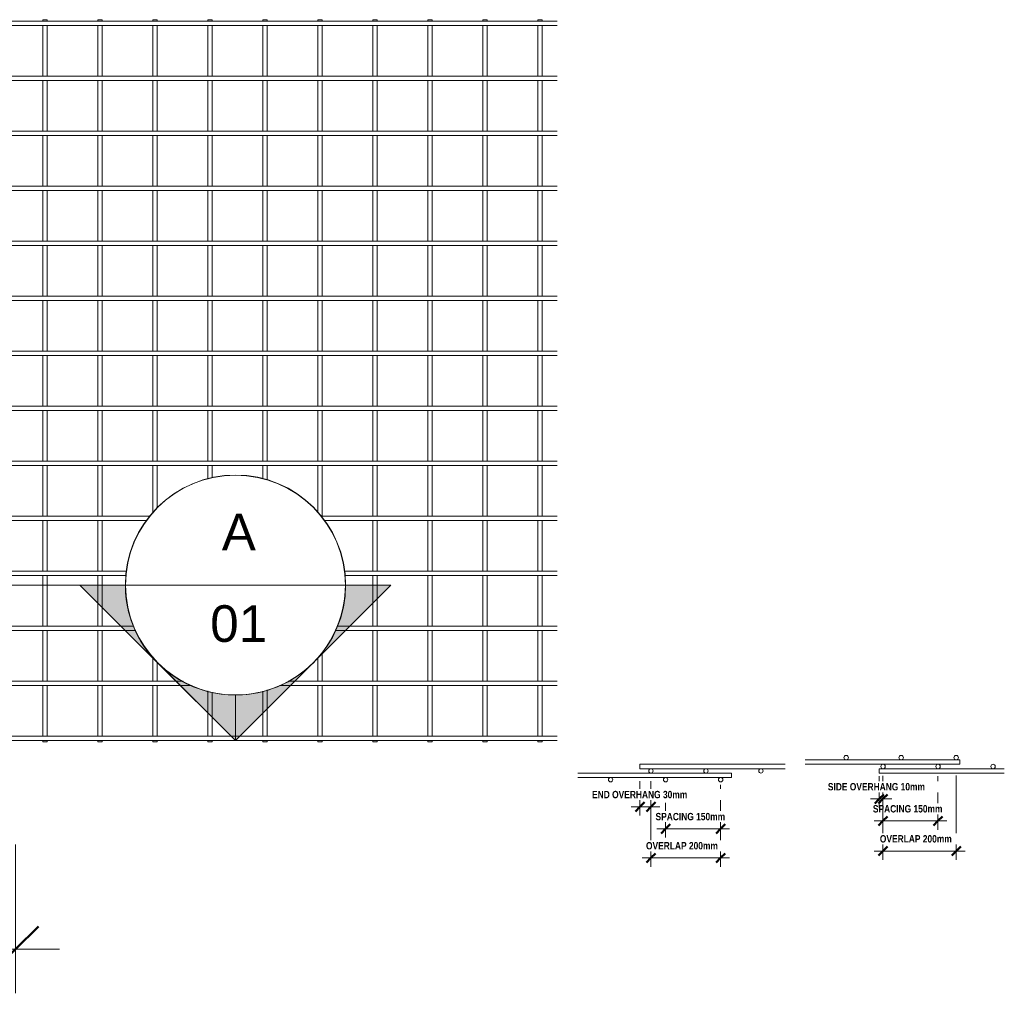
# Model space of a CAD drawing. Header units: millimetres. Extents: x 211 to 8233, y -514 to 3349.
# Tile 5 of 5: x 5547 to 8233, y -514 to 2143. Entities that reach past the tile are written whole.
import ezdxf

# ---------------------------------------------------------------- set-up
doc = ezdxf.new("R2010")
doc.units = ezdxf.units.MM
for name, color, linetype, lineweight in [('A-ANNO-DIMS', 211, 'Continuous', 9), ('A-ANNO-DIMS-10', 211, 'Continuous', 9), ('A-ANNO-DIMS-50', 211, 'Continuous', 9), ('A-DETL-THIN', 151, 'Continuous', 18), ('A-GENM', 13, 'Continuous', 18), ('G-ANNO-SYMB', 111, 'Continuous', 9)]:
    doc.layers.add(name, color=color, linetype=linetype, lineweight=lineweight)
doc.styles.add('Arial', font='arial.ttf', dxfattribs={"height": 100})
doc.styles.add('TechnicBold', font='techb___.ttf', dxfattribs={"height": 100})
doc.styles.add('TechnicBold_1', font='techb___.ttf', dxfattribs={"height": 20})
doc.dimstyles.new('Technic_-_DiagonalSlash', dxfattribs={"dimscale": 304.8, "dimtxt": 134.269535, "dimasz": 0.410105, "dimexe": 0.393701, "dimexo": 0.82021, "dimgap": 0.287073, "dimtad": 1, "dimdec": 0, "dimzin": 0, "dimdsep": 46, "dimtxsty": 'TechnicBold', "dimblk1": 'OBLIQUE', "dimblk2": 'OBLIQUE', "dimsah": 1, "dimcen": 0.09, "dimdle": 0.393701, "dimazin": 0, "dimtfac": 1, "dimtdec": 4, "dimtix": 1, "dimtmove": 0, "dimatfit": 3, "dimfxl": 1, "dimtvp": 1, "dimtfill": 1, "dimtolj": 1, "dimtzin": 0, "dimarcsym": 2})
doc.dimstyles.new('Technic_-_DiagonalSlash_1', dxfattribs={"dimscale": 304.8, "dimtxt": 26.853907, "dimasz": 0.082021, "dimexe": 0.07874, "dimexo": 0.164042, "dimgap": 0.057415, "dimtad": 1, "dimdec": 0, "dimzin": 0, "dimdsep": 46, "dimtxsty": 'TechnicBold_1', "dimblk1": 'OBLIQUE', "dimblk2": 'OBLIQUE', "dimsah": 1, "dimcen": 0.09, "dimdle": 0.07874, "dimazin": 0, "dimtfac": 1, "dimtdec": 4, "dimtix": 1, "dimtmove": 0, "dimatfit": 3, "dimfxl": 1, "dimtvp": 1, "dimtfill": 1, "dimtolj": 1, "dimtzin": 0, "dimarcsym": 2})

# ---------------------------------------------------------------- blocks, each defined once
blk = doc.blocks.new('United Steel 664 Standard Mesh - United Steel 664 Standard Mesh-V2-Level 1')
at = {"layer": 'A-GENM'}
for p, q in [((-4524, 0), (-4533.8, 0)), ((-4524, -4.3), (-4524, 0)), ((-4374, 0), (-4383.8, 0)), ((-4374, -4.3), (-4374, 0)), ((-4236, 0), (-4236, -4.3)), ((-4224, 0), (-4236, 0)), ((-4224, -4.3), (-4224, 0)), ((-4086, 0), (-4086, -4.3)), ((-4074, 0), (-4086, 0)), ((-4074, -4.3), (-4074, 0)), ((-3936, 0), (-3936, -4.3)), ((-3924, 0), (-3936, 0)), ((-3924, -4.3), (-3924, 0)), ((-3786, 0), (-3786, -4.3)), ((-3774, 0), (-3786, 0)), ((-3774, -4.3), (-3774, 0)), ((-3636, 0), (-3636, -4.3)), ((-3624, 0), (-3636, 0)), ((-3624, -4.3), (-3624, 0)), ((-3486, 0), (-3486, -4.3)), ((-3474, 0), (-3486, 0)), ((-3474, -4.3), (-3474, 0)), ((-3336, 0), (-3336, -4.3)), ((-3324, 0), (-3336, 0)), ((-3324, -4.3), (-3324, 0)), ((-3186, 0), (-3186, -4.3)), ((-3174, 0), (-3186, 0)), ((-3174, -4.3), (-3174, 0)), ((-3036, 0), (-3036, -4.3)), ((-3024, 0), (-3036, 0)), ((-3024, -4.3), (-3024, 0)), ((-2886, 0), (-2886, -4.3)), ((-2874, 0), (-2886, 0)), ((-2874, -4.3), (-2874, 0)), ((-4545.8, -4.3), (-4560, -4.3)), ((-4560, -4.3), (-4560, -16.3)), ((-4560, -16.3), (-4545.8, -16.3)), ((-4495.8, -4.3), (-4533.8, -4.3)), ((-4533.8, -16.3), (-4495.8, -16.3)), ((-4524, -24.9), (-4524, -16.6)), ((-4395.8, -4.3), (-4483.8, -4.3)), ((-4483.8, -16.3), (-4395.8, -16.3)), ((-4345.7, -4.3), (-4383.8, -4.3)), ((-4383.8, -16.3), (-4345.7, -16.3)), ((-4374, -24.9), (-4374, -16.6)), ((-2833.3, -4.3), (-4333.8, -4.3)), ((-4333.8, -16.3), (-2833.3, -16.3)), ((-4236, -16.2), (-4236, -154.3)), ((-4224, -154.3), (-4224, -16.2)), ((-4086, -16.2), (-4086, -154.3)), ((-4074, -154.3), (-4074, -16.2)), ((-3936, -16.2), (-3936, -154.3)), ((-3924, -154.3), (-3924, -16.2)), ((-3786, -16.2), (-3786, -154.3)), ((-3774, -154.3), (-3774, -16.2)), ((-3636, -16.2), (-3636, -154.3)), ((-3624, -154.3), (-3624, -16.2)), ((-3486, -16.2), (-3486, -154.3)), ((-3474, -154.3), (-3474, -16.2)), ((-3336, -16.2), (-3336, -154.3)), ((-3324, -154.3), (-3324, -16.2)), ((-3186, -16.2), (-3186, -154.3)), ((-3174, -154.3), (-3174, -16.2)), ((-3036, -16.2), (-3036, -154.3)), ((-3024, -154.3), (-3024, -16.2)), ((-2886, -16.2), (-2886, -154.3)), ((-2874, -154.3), (-2874, -16.2)), ((-4524, -125.5), (-4524, -36.9)), ((-4374, -125.5), (-4374, -36.9)), ((-4545.8, -154.3), (-4560, -154.3)), ((-4560, -154.3), (-4560, -166.3)), ((-4495.7, -154.3), (-4533.8, -154.3)), ((-4524, -154.3), (-4524, -137.5)), ((-4395.8, -154.3), (-4483.8, -154.3)), ((-4345.7, -154.3), (-4383.8, -154.3)), ((-4374, -154.3), (-4374, -137.5)), ((-2833.3, -154.3), (-4333.8, -154.3)), ((-4560, -166.3), (-4545.8, -166.3)), ((-4533.8, -166.3), (-4495.7, -166.3)), ((-4524, -174.9), (-4524, -166.3)), ((-4524, -275.5), (-4524, -186.9)), ((-4483.8, -166.3), (-4395.8, -166.3)), ((-4383.8, -166.3), (-4345.7, -166.3)), ((-4374, -174.9), (-4374, -166.3)), ((-4374, -275.5), (-4374, -186.9)), ((-4333.8, -166.3), (-2833.3, -166.3)), ((-4236, -166.2), (-4236, -304.3)), ((-4224, -304.3), (-4224, -166.2)), ((-4086, -166.2), (-4086, -304.3)), ((-4074, -304.3), (-4074, -166.2)), ((-3936, -166.2), (-3936, -304.3)), ((-3924, -304.3), (-3924, -166.2)), ((-3786, -166.2), (-3786, -304.3)), ((-3774, -304.3), (-3774, -166.2)), ((-3636, -166.2), (-3636, -304.3)), ((-3624, -304.3), (-3624, -166.2)), ((-3486, -166.2), (-3486, -304.3)), ((-3474, -304.3), (-3474, -166.2)), ((-3336, -166.2), (-3336, -304.3)), ((-3324, -304.3), (-3324, -166.2)), ((-3186, -166.2), (-3186, -304.3)), ((-3174, -304.3), (-3174, -166.2)), ((-3036, -166.2), (-3036, -304.3)), ((-3024, -304.3), (-3024, -166.2)), ((-2886, -166.2), (-2886, -304.3)), ((-2874, -304.3), (-2874, -166.2)), ((-4536, -190.6), (-4536, -275.5)), ((-4386, -190.6), (-4386, -275.5)), ((-4536, -287.5), (-4536, -304.3)), ((-4524, -304.3), (-4524, -287.5)), ((-4386, -287.5), (-4386, -304.3)), ((-4374, -304.3), (-4374, -287.5)), ((-4495.7, -304.3), (-4560, -304.3)), ((-4560, -304.3), (-4560, -316.3)), ((-4560, -316.3), (-4495.7, -316.3)), ((-4536, -316.3), (-4536, -425.5)), ((-4524, -425.5), (-4524, -316.3)), ((-4345.7, -304.3), (-4483.8, -304.3)), ((-4483.8, -316.3), (-4345.7, -316.3)), ((-4386, -316.3), (-4386, -425.5)), ((-4374, -425.5), (-4374, -316.3)), ((-2833.3, -304.3), (-4333.8, -304.3)), ((-4333.8, -316.3), (-2833.3, -316.3)), ((-4236, -316.2), (-4236, -454.3)), ((-4224, -454.3), (-4224, -316.2)), ((-4086, -316.2), (-4086, -454.3)), ((-4074, -454.3), (-4074, -316.2)), ((-3936, -316.2), (-3936, -454.3)), ((-3924, -454.3), (-3924, -316.2)), ((-3786, -316.2), (-3786, -454.3)), ((-3774, -454.3), (-3774, -316.2)), ((-3636, -316.2), (-3636, -454.3)), ((-3624, -454.3), (-3624, -316.2)), ((-3486, -316.2), (-3486, -454.3)), ((-3474, -454.3), (-3474, -316.2)), ((-3336, -316.2), (-3336, -454.3)), ((-3324, -454.3), (-3324, -316.2)), ((-3186, -316.2), (-3186, -454.3)), ((-3174, -454.3), (-3174, -316.2)), ((-3036, -316.2), (-3036, -454.3)), ((-3024, -454.3), (-3024, -316.2)), ((-2886, -316.2), (-2886, -454.3)), ((-2874, -454.3), (-2874, -316.2)), ((-4495.7, -454.3), (-4560, -454.3)), ((-4560, -454.3), (-4560, -466.3)), ((-4536, -437.5), (-4536, -454.3)), ((-4524, -454.3), (-4524, -437.5)), ((-4345.7, -454.3), (-4483.8, -454.3)), ((-4386, -437.5), (-4386, -454.3)), ((-4374, -454.3), (-4374, -437.5)), ((-2833.3, -454.3), (-4333.8, -454.3)), ((-4560, -466.3), (-4495.7, -466.3)), ((-4536, -466.3), (-4536, -575.5)), ((-4524, -575.5), (-4524, -466.3)), ((-4483.8, -466.3), (-4345.7, -466.3)), ((-4386, -466.3), (-4386, -575.5)), ((-4374, -575.5), (-4374, -466.3)), ((-4333.8, -466.3), (-2833.3, -466.3)), ((-4236, -466.3), (-4236, -604.3)), ((-4224, -604.3), (-4224, -466.3)), ((-4086, -466.2), (-4086, -604.3)), ((-4074, -604.3), (-4074, -466.2)), ((-3936, -466.2), (-3936, -604.3)), ((-3924, -604.3), (-3924, -466.2)), ((-3786, -466.2), (-3786, -604.3)), ((-3774, -604.3), (-3774, -466.2)), ((-3636, -466.2), (-3636, -604.3)), ((-3624, -604.3), (-3624, -466.2)), ((-3486, -466.2), (-3486, -604.3)), ((-3474, -604.3), (-3474, -466.2)), ((-3336, -466.2), (-3336, -604.3)), ((-3324, -604.3), (-3324, -466.2)), ((-3186, -466.2), (-3186, -604.3)), ((-3174, -604.3), (-3174, -466.2)), ((-3036, -466.2), (-3036, -604.3)), ((-3024, -604.3), (-3024, -466.2)), ((-2886, -466.2), (-2886, -604.3)), ((-2874, -604.3), (-2874, -466.2)), ((-4536, -587.5), (-4536, -604.3)), ((-4524, -604.3), (-4524, -587.5)), ((-4386, -587.5), (-4386, -604.3)), ((-4374, -604.3), (-4374, -587.5)), ((-4495.7, -604.3), (-4560, -604.3)), ((-4560, -604.3), (-4560, -616.3)), ((-4560, -616.3), (-4495.7, -616.3)), ((-4536, -616.3), (-4536, -725.5)), ((-4524, -725.5), (-4524, -616.3)), ((-4345.7, -604.3), (-4483.8, -604.3)), ((-4483.8, -616.3), (-4345.7, -616.3)), ((-4386, -616.3), (-4386, -725.5)), ((-4374, -725.5), (-4374, -616.3)), ((-2833.3, -604.3), (-4333.8, -604.3)), ((-4333.8, -616.3), (-2833.3, -616.3)), ((-4236, -616.3), (-4236, -754.3)), ((-4224, -754.3), (-4224, -616.3)), ((-4086, -616.3), (-4086, -754.3)), ((-4074, -754.3), (-4074, -616.3)), ((-3936, -616.2), (-3936, -754.3)), ((-3924, -754.3), (-3924, -616.2)), ((-3786, -616.2), (-3786, -754.3)), ((-3774, -754.3), (-3774, -616.2)), ((-3636, -616.2), (-3636, -754.3)), ((-3624, -754.3), (-3624, -616.2)), ((-3486, -616.2), (-3486, -754.3)), ((-3474, -754.3), (-3474, -616.2)), ((-3336, -616.2), (-3336, -754.3)), ((-3324, -754.3), (-3324, -616.2)), ((-3186, -616.2), (-3186, -754.3)), ((-3174, -754.3), (-3174, -616.2)), ((-3036, -616.2), (-3036, -754.3)), ((-3024, -754.3), (-3024, -616.2)), ((-2886, -616.2), (-2886, -754.4)), ((-2874, -754.4), (-2874, -616.2)), ((-4536, -737.5), (-4536, -754.3)), ((-4524, -754.3), (-4524, -737.5)), ((-4386, -737.5), (-4386, -754.3)), ((-4374, -754.3), (-4374, -737.5)), ((-4495.7, -754.3), (-4560, -754.3)), ((-4560, -754.3), (-4560, -766.3)), ((-4560, -766.3), (-4495.7, -766.3)), ((-4536, -766.3), (-4536, -875.5)), ((-4524, -875.5), (-4524, -766.3)), ((-4345.7, -754.3), (-4483.8, -754.3)), ((-4483.8, -766.3), (-4345.7, -766.3)), ((-4386, -766.3), (-4386, -875.5)), ((-4374, -875.5), (-4374, -766.3)), ((-2833.3, -754.3), (-4333.8, -754.3)), ((-4333.8, -766.3), (-2833.3, -766.3)), ((-4236, -766.3), (-4236, -904.3)), ((-4224, -904.3), (-4224, -766.3)), ((-4086, -766.3), (-4086, -904.3)), ((-4074, -904.3), (-4074, -766.3)), ((-3936, -766.2), (-3936, -904.3)), ((-3924, -904.3), (-3924, -766.2)), ((-3786, -766.2), (-3786, -904.3)), ((-3774, -904.3), (-3774, -766.2)), ((-3636, -766.2), (-3636, -904.3)), ((-3624, -904.3), (-3624, -766.2)), ((-3486, -766.2), (-3486, -904.3)), ((-3474, -904.3), (-3474, -766.2)), ((-3336, -766.2), (-3336, -904.3)), ((-3324, -904.3), (-3324, -766.2)), ((-3186, -766.2), (-3186, -904.3)), ((-3174, -904.3), (-3174, -766.2)), ((-3036, -766.2), (-3036, -904.3)), ((-3024, -904.3), (-3024, -766.2)), ((-2886, -766.2), (-2886, -904.4)), ((-2874, -904.4), (-2874, -766.2)), ((-4495.6, -904.3), (-4560, -904.3)), ((-4560, -904.3), (-4560, -916.3)), ((-4536, -887.5), (-4536, -904.3)), ((-4524, -904.3), (-4524, -887.5)), ((-4345.5, -904.3), (-4484, -904.3)), ((-4386, -887.5), (-4386, -904.3)), ((-4374, -904.3), (-4374, -887.5)), ((-2833.3, -904.3), (-4334, -904.3)), ((-4560, -916.3), (-4495.6, -916.3)), ((-4536, -916.3), (-4536, -1025.5)), ((-4524, -1025.5), (-4524, -916.3)), ((-4484, -916.3), (-4345.5, -916.3)), ((-4386, -916.3), (-4386, -1025.5)), ((-4374, -1025.5), (-4374, -916.3)), ((-4334, -916.3), (-2833.3, -916.3)), ((-4236, -916.3), (-4236, -1054.3)), ((-4224, -1054.3), (-4224, -916.3)), ((-4086, -916.3), (-4086, -1054.3)), ((-4074, -1054.3), (-4074, -916.3)), ((-3936, -916.3), (-3936, -1054.3)), ((-3924, -1054.3), (-3924, -916.3)), ((-3786, -916.2), (-3786, -1054.3)), ((-3774, -1054.3), (-3774, -916.2)), ((-3636, -916.2), (-3636, -1054.3)), ((-3624, -1054.3), (-3624, -916.2)), ((-3486, -916.2), (-3486, -1054.3)), ((-3474, -1054.3), (-3474, -916.2)), ((-3336, -916.2), (-3336, -1054.3)), ((-3324, -1054.3), (-3324, -916.2)), ((-3186, -916.2), (-3186, -1054.3)), ((-3174, -1054.3), (-3174, -916.2)), ((-3036, -916.2), (-3036, -1054.4)), ((-3024, -1054.4), (-3024, -916.2)), ((-2886, -916.2), (-2886, -1054.4)), ((-2874, -1054.4), (-2874, -916.2)), ((-4536, -1037.5), (-4536, -1054.3)), ((-4524, -1054.3), (-4524, -1037.5)), ((-4386, -1037.5), (-4386, -1054.3)), ((-4374, -1054.3), (-4374, -1037.5)), ((-4495.6, -1054.3), (-4560, -1054.3)), ((-4560, -1054.3), (-4560, -1066.3)), ((-4560, -1066.3), (-4495.6, -1066.3)), ((-4536, -1066.3), (-4536, -1175.5)), ((-4524, -1175.5), (-4524, -1066.3)), ((-4345.5, -1054.3), (-4484, -1054.3)), ((-4484, -1066.3), (-4345.5, -1066.3)), ((-4386, -1066.3), (-4386, -1175.5)), ((-4374, -1175.5), (-4374, -1066.3)), ((-2833.3, -1054.3), (-4334, -1054.3)), ((-4334, -1066.3), (-2833.3, -1066.3)), ((-4236, -1066.3), (-4236, -1204.3)), ((-4224, -1204.3), (-4224, -1066.3)), ((-4086, -1066.3), (-4086, -1204.3)), ((-4074, -1204.3), (-4074, -1066.3)), ((-3936, -1066.3), (-3936, -1204.3)), ((-3924, -1204.3), (-3924, -1066.3)), ((-3786, -1066.3), (-3786, -1204.3)), ((-3774, -1204.3), (-3774, -1066.3)), ((-3636, -1066.2), (-3636, -1204.3)), ((-3624, -1204.3), (-3624, -1066.2)), ((-3486, -1066.2), (-3486, -1204.3)), ((-3474, -1204.3), (-3474, -1066.2)), ((-3336, -1066.2), (-3336, -1204.3)), ((-3324, -1204.3), (-3324, -1066.2)), ((-3186, -1066.2), (-3186, -1204.4)), ((-3174, -1204.4), (-3174, -1066.2)), ((-3036, -1066.2), (-3036, -1204.4)), ((-3024, -1204.4), (-3024, -1066.2)), ((-2886, -1066.2), (-2886, -1204.4)), ((-2874, -1204.4), (-2874, -1066.2)), ((-4495.8, -1204.3), (-4560, -1204.3)), ((-4560, -1204.3), (-4560, -1216.3)), ((-4536, -1187.5), (-4536, -1204.3)), ((-4524, -1204.3), (-4524, -1187.5)), ((-4345.8, -1204.3), (-4483.8, -1204.3)), ((-4386, -1187.5), (-4386, -1204.3)), ((-4374, -1204.3), (-4374, -1187.5)), ((-2833.3, -1204.3), (-4333.8, -1204.3)), ((-4560, -1216.3), (-4495.8, -1216.3)), ((-4536, -1216.3), (-4536, -1325.6)), ((-4524, -1325.6), (-4524, -1216.3)), ((-4483.8, -1216.3), (-4345.8, -1216.3)), ((-4386, -1216.3), (-4386, -1325.6)), ((-4374, -1325.6), (-4374, -1216.3)), ((-4333.8, -1216.3), (-2833.3, -1216.3)), ((-4236, -1216.3), (-4236, -1354.3)), ((-4224, -1354.3), (-4224, -1216.3)), ((-4086, -1216.3), (-4086, -1354.3)), ((-4074, -1354.3), (-4074, -1216.3)), ((-3936, -1216.3), (-3936, -1347.2)), ((-3924, -1332.5), (-3924, -1216.3)), ((-3786, -1216.3), (-3786, -1253.4)), ((-3774, -1249.7), (-3774, -1216.3)), ((-3636, -1216.2), (-3636, -1252.7)), ((-3624, -1256.4), (-3624, -1216.2)), ((-3486, -1216.2), (-3486, -1344.5)), ((-3474, -1354.3), (-3474, -1216.2)), ((-3336, -1216.2), (-3336, -1354.3)), ((-3324, -1354.3), (-3324, -1216.2)), ((-3186, -1216.2), (-3186, -1354.4)), ((-3174, -1354.4), (-3174, -1216.2)), ((-3036, -1216.2), (-3036, -1354.4)), ((-3024, -1354.4), (-3024, -1216.2)), ((-2886, -1216.2), (-2886, -1354.4)), ((-2874, -1354.4), (-2874, -1216.2)), ((-4536, -1337.6), (-4536, -1354.3)), ((-4524, -1354.3), (-4524, -1337.6)), ((-4386, -1337.6), (-4386, -1354.3)), ((-4374, -1354.3), (-4374, -1337.6)), ((-4495.8, -1354.3), (-4560, -1354.3)), ((-4560, -1354.3), (-4560, -1366.3)), ((-4560, -1366.3), (-4495.8, -1366.3)), ((-4536, -1366.3), (-4536, -1475.6)), ((-4524, -1475.6), (-4524, -1366.3)), ((-4345.8, -1354.3), (-4483.8, -1354.3)), ((-4483.8, -1366.3), (-4345.8, -1366.3)), ((-4386, -1366.3), (-4386, -1475.6)), ((-4374, -1475.6), (-4374, -1366.3)), ((-3941.9, -1354.3), (-4333.8, -1354.3)), ((-4333.8, -1366.3), (-3951.7, -1366.3)), ((-4236, -1366.3), (-4236, -1504.3)), ((-4224, -1504.3), (-4224, -1366.3)), ((-4086, -1366.3), (-4086, -1504.3)), ((-4074, -1504.3), (-4074, -1366.3)), ((-2833.3, -1354.3), (-3478, -1354.3)), ((-3468.1, -1366.3), (-2833.3, -1366.3)), ((-3336, -1366.2), (-3336, -1504.4)), ((-3324, -1504.4), (-3324, -1366.2)), ((-3186, -1366.2), (-3186, -1504.4)), ((-3174, -1504.4), (-3174, -1366.2)), ((-3036, -1366.2), (-3036, -1504.4)), ((-3024, -1504.4), (-3024, -1366.2)), ((-2886, -1366.2), (-2886, -1504.4)), ((-2874, -1504.4), (-2874, -1366.2)), ((-4536, -1487.6), (-4536, -1504.3)), ((-4524, -1504.3), (-4524, -1487.6)), ((-4386, -1487.6), (-4386, -1504.3)), ((-4374, -1504.3), (-4374, -1487.6)), ((-4495.8, -1504.3), (-4560, -1504.3)), ((-4560, -1504.3), (-4560, -1516.3)), ((-4560, -1516.3), (-4495.8, -1516.3)), ((-4536, -1516.3), (-4536, -1625.6)), ((-4524, -1625.6), (-4524, -1516.3)), ((-4345.8, -1504.3), (-4483.8, -1504.3)), ((-4483.8, -1516.3), (-4345.8, -1516.3)), ((-4386, -1516.3), (-4386, -1625.6)), ((-4374, -1625.6), (-4374, -1516.3)), ((-4006.2, -1504.3), (-4333.8, -1504.3)), ((-4333.8, -1516.3), (-4007.4, -1516.3)), ((-4236, -1516.3), (-4236, -1654.3)), ((-4224, -1654.3), (-4224, -1516.3)), ((-4086, -1516.3), (-4086, -1654.3)), ((-4074, -1654.3), (-4074, -1516.3)), ((-2833.3, -1504.3), (-3413.7, -1504.3)), ((-3412.5, -1516.3), (-2833.3, -1516.3)), ((-3336, -1516.2), (-3336, -1654.4)), ((-3324, -1654.4), (-3324, -1516.2)), ((-3186, -1516.2), (-3186, -1654.4)), ((-3174, -1654.4), (-3174, -1516.2)), ((-3036, -1516.2), (-3036, -1654.4)), ((-3024, -1654.4), (-3024, -1516.2)), ((-2886, -1516.2), (-2886, -1654.4)), ((-2874, -1654.4), (-2874, -1516.2)), ((-4536, -1637.6), (-4536, -1654.3)), ((-4524, -1654.3), (-4524, -1637.6)), ((-4386, -1637.6), (-4386, -1654.3)), ((-4374, -1654.3), (-4374, -1637.6)), ((-4495.8, -1654.3), (-4560, -1654.3)), ((-4560, -1654.3), (-4560, -1666.3)), ((-4345.8, -1654.3), (-4483.8, -1654.3)), ((-3987.9, -1654.3), (-4333.8, -1654.3)), ((-2833.3, -1654.3), (-3431.9, -1654.3)), ((-4560, -1666.3), (-4495.8, -1666.3)), ((-4536, -1666.3), (-4536, -1775.6)), ((-4524, -1775.6), (-4524, -1666.3)), ((-4483.8, -1666.3), (-4345.8, -1666.3)), ((-4386, -1666.3), (-4386, -1775.6)), ((-4374, -1775.6), (-4374, -1666.3)), ((-4333.8, -1666.3), (-3982.2, -1666.3)), ((-4236, -1666.3), (-4236, -1804.3)), ((-4224, -1804.3), (-4224, -1666.3)), ((-4086, -1666.3), (-4086, -1804.3)), ((-4074, -1804.3), (-4074, -1666.3)), ((-3437.7, -1666.3), (-2833.3, -1666.3)), ((-3336, -1666.2), (-3336, -1804.4)), ((-3324, -1804.4), (-3324, -1666.2)), ((-3186, -1666.2), (-3186, -1804.4)), ((-3174, -1804.4), (-3174, -1666.2)), ((-3036, -1666.2), (-3036, -1804.4)), ((-3024, -1804.4), (-3024, -1666.2)), ((-2886, -1666.2), (-2886, -1804.4)), ((-2874, -1804.4), (-2874, -1666.2)), ((-3936, -1737.4), (-3936, -1804.3)), ((-3486, -1740), (-3486, -1804.4)), ((-3474, -1804.4), (-3474, -1725.4)), ((-3924, -1804.3), (-3924, -1752)), ((-4536, -1787.6), (-4536, -1804.3)), ((-4524, -1804.3), (-4524, -1787.6)), ((-4386, -1787.6), (-4386, -1804.3)), ((-4374, -1804.3), (-4374, -1787.6)), ((-4495.8, -1804.3), (-4560, -1804.3)), ((-4560, -1804.3), (-4560, -1816.3)), ((-4560, -1816.3), (-4495.8, -1816.3)), ((-4536, -1816.3), (-4536, -1925.6)), ((-4524, -1925.6), (-4524, -1816.3)), ((-4345.8, -1804.3), (-4483.8, -1804.3)), ((-4483.8, -1816.3), (-4345.8, -1816.3)), ((-4386, -1816.3), (-4386, -1925.6)), ((-4374, -1925.6), (-4374, -1816.3)), ((-3853.1, -1804.3), (-4333.8, -1804.3)), ((-4333.8, -1816.3), (-3830.6, -1816.3)), ((-4236, -1816.3), (-4236, -1954.3)), ((-4224, -1954.3), (-4224, -1816.3)), ((-4086, -1816.3), (-4086, -1954.3)), ((-4074, -1954.3), (-4074, -1816.3)), ((-3936, -1816.3), (-3936, -1954.3)), ((-3924, -1954.3), (-3924, -1816.3)), ((-3589.2, -1816.3), (-2833.3, -1816.3)), ((-2833.3, -1804.3), (-3566.8, -1804.3)), ((-3486, -1816.3), (-3486, -1954.4)), ((-3474, -1954.4), (-3474, -1816.3)), ((-3336, -1816.3), (-3336, -1954.4)), ((-3324, -1954.4), (-3324, -1816.3)), ((-3186, -1816.2), (-3186, -1954.4)), ((-3174, -1954.4), (-3174, -1816.2)), ((-3036, -1816.2), (-3036, -1954.4)), ((-3024, -1954.4), (-3024, -1816.2)), ((-2886, -1816.2), (-2886, -1954.4)), ((-2874, -1954.4), (-2874, -1816.2)), ((-3786, -1831.2), (-3786, -1954.3)), ((-3774, -1954.3), (-3774, -1834.8)), ((-3636, -1831.9), (-3636, -1954.4)), ((-3624, -1954.4), (-3624, -1828.2)), ((-2833.3, -1954.3), (-4560, -1954.3)), ((-4560, -1954.3), (-4560, -1966.3)), ((-4536, -1937.6), (-4536, -1954.3)), ((-4524, -1954.3), (-4524, -1937.6)), ((-4386, -1937.6), (-4386, -1954.3)), ((-4374, -1954.3), (-4374, -1937.6)), ((-4560, -1966.3), (-2833.3, -1966.3)), ((-4536, -1966.3), (-4536, -1970)), ((-4536, -1970), (-4524, -1970)), ((-4524, -1970), (-4524, -1966.3)), ((-4386, -1966.3), (-4386, -1970)), ((-4386, -1970), (-4374, -1970)), ((-4374, -1970), (-4374, -1966.3)), ((-4236, -1966.3), (-4236, -1970)), ((-4236, -1970), (-4224, -1970)), ((-4224, -1970), (-4224, -1966.3)), ((-4086, -1966.3), (-4086, -1970)), ((-4086, -1970), (-4074, -1970)), ((-4074, -1970), (-4074, -1966.3)), ((-3936, -1966.3), (-3936, -1970)), ((-3936, -1970), (-3924, -1970)), ((-3924, -1970), (-3924, -1966.3)), ((-3786, -1966.3), (-3786, -1970)), ((-3786, -1970), (-3774, -1970)), ((-3774, -1970), (-3774, -1966.3)), ((-3636, -1966.3), (-3636, -1970)), ((-3636, -1970), (-3624, -1970)), ((-3624, -1970), (-3624, -1966.3)), ((-3486, -1966.3), (-3486, -1970)), ((-3486, -1970), (-3474, -1970)), ((-3474, -1970), (-3474, -1966.3)), ((-3336, -1966.3), (-3336, -1970)), ((-3336, -1970), (-3324, -1970)), ((-3324, -1970), (-3324, -1966.3)), ((-3186, -1966.2), (-3186, -1970)), ((-3186, -1970), (-3174, -1970)), ((-3174, -1970), (-3174, -1966.2)), ((-3036, -1966.2), (-3036, -1970)), ((-3036, -1970), (-3024, -1970)), ((-3024, -1970), (-3024, -1966.2)), ((-2886, -1966.2), (-2886, -1970)), ((-2886, -1970), (-2874, -1970)), ((-2874, -1970), (-2874, -1966.2))]:
    blk.add_line(p, q, dxfattribs=at)
blk = doc.blocks.new('United Steel 664 Standard Mesh - United Steel 664 Standard Mesh-271233-Section A')
at = {"layer": 'A-GENM'}
for p, q in [((-5139.8, 111.2), (-5536.3, 111.2)), ((-5536.3, 111.2), (-5536.3, 105.2)), ((-5536.3, 105.2), (-5536.3, 99.2)), ((-5536.3, 99.2), (-5139.8, 99.2))]:
    blk.add_line(p, q, dxfattribs=at)
for centre, start, end in [((-5506.4, 93.2), 0, 180), ((-5506.4, 93.2), 180, 360), ((-5356.4, 93.2), 360, 180), ((-5356.4, 93.2), 180, 360), ((-5206.4, 93.2), 360, 180), ((-5206.4, 93.2), 180, 360)]:
    blk.add_arc(centre, 6, start, end, dxfattribs=at)
blk = doc.blocks.new('United Steel 664 Standard Mesh - United Steel 664 Standard Mesh-V3-Section A')
at = {"layer": 'A-GENM'}
for p, q in [((-5286.2, 87.2), (-5705.8, 87.2)), ((-5286.2, 81.2), (-5286.2, 87.2)), ((-5286.2, 75.2), (-5286.2, 81.2)), ((-5705.8, 75.2), (-5286.2, 75.2))]:
    blk.add_line(p, q, dxfattribs=at)
for centre, start, end in [((-5616.2, 69.2), 360, 180), ((-5616.2, 69.2), 180, 360), ((-5466.2, 69.2), 360, 180), ((-5466.2, 69.2), 180, 360), ((-5316.2, 69.2), 360, 180), ((-5316.2, 69.2), 180, 360)]:
    blk.add_arc(centre, 6, start, end, dxfattribs=at)
blk = doc.blocks.new('United Steel 664 Standard Mesh - United Steel 664 Standard Mesh-271233-Section B')
at = {"layer": 'A-GENM'}
for p, q in [((-1830.5, 99.2), (-2171.3, 99.2)), ((-2171.3, 99.2), (-2171.3, 93.2)), ((-2171.3, 93.2), (-2171.3, 87.2)), ((-2171.3, 87.2), (-1830.5, 87.2))]:
    blk.add_line(p, q, dxfattribs=at)
for centre, start, end in [((-2161.1, 105.2), 360, 180), ((-2011.1, 105.2), 360, 180), ((-1861.1, 105.2), 360, 180), ((-2161.1, 105.2), 180, 360), ((-2011.1, 105.2), 180, 360), ((-1861.1, 105.2), 180, 360)]:
    blk.add_arc(centre, 6, start, end, dxfattribs=at)
blk = doc.blocks.new('United Steel 664 Standard Mesh - United Steel 664 Standard Mesh-V4-Section B')
at = {"layer": 'A-GENM'}
for p, q in [((-1952, 123.2), (-2373.6, 123.2)), ((-2373.6, 111.2), (-1952, 111.2)), ((-1952, 117.2), (-1952, 123.2)), ((-1952, 111.2), (-1952, 117.2))]:
    blk.add_line(p, q, dxfattribs=at)
for centre, start, end in [((-2261.7, 129.2), 0, 180), ((-2111.7, 129.2), 0, 180), ((-1961.7, 129.2), 0, 180), ((-2261.7, 129.2), 180, 0), ((-2111.7, 129.2), 180, 0), ((-1961.7, 129.2), 180, 0)]:
    blk.add_arc(centre, 6, start, end, dxfattribs=at)
blk = doc.blocks.new('Section - M_Section Head - Filled-1049-Level 1')
at = {"layer": 'G-ANNO-SYMB'}
h = blk.add_hatch(color=256, dxfattribs=at)
edge = h.paths.add_edge_path()
edge.add_line((-6, 8.485), (-6, 6))
edge.add_arc((-6, 0), 6, 90, 135)
edge.add_line((-10.243, 4.243), (-6, 8.485))
h = blk.add_hatch(color=256, dxfattribs=at)
edge = h.paths.add_edge_path()
edge.add_line((-6, 8.485), (-1.757, 4.243))
edge.add_arc((-6, 0), 6, 45, 90)
edge.add_line((-6, 6), (-6, 8.485))
h = blk.add_hatch(color=256, dxfattribs=at)
edge = h.paths.add_edge_path()
edge.add_line((-14.485, 0), (-10.243, 4.243))
edge.add_arc((-6, 0), 6, 135, 180)
edge.add_line((-12, 0), (-14.485, 0))
h = blk.add_hatch(color=256, dxfattribs=at)
edge = h.paths.add_edge_path()
edge.add_line((2.485, 0), (0, 0))
edge.add_arc((-6, 0), 6, 360, 405)
edge.add_line((-1.757, 4.243), (2.485, 0))
for p, q in [((-6, 8.485), (-14.485, 0)), ((-6, 8.485), (-10.243, 4.243)), ((-6, 8.485), (2.485, 0)), ((-6, 6), (-6, 8.485)), ((-6, 8.485), (-6, 6)), ((-1.757, 4.243), (-6, 8.485)), ((-10.243, 4.243), (-14.485, 0)), ((2.485, 0), (-1.757, 4.243)), ((-14.485, 0), (-12, 0)), ((0, 0), (2.485, 0)), ((-12, 0), (-14.485, 0)), ((0, 0), (2.485, 0))]:
    blk.add_line(p, q, dxfattribs=at)
for start, end in [(360, 180), (90, 135), (45, 90), (135, 180), (360, 45), (180, 360)]:
    blk.add_arc((-6, 0), 6, start, end, dxfattribs=at)
blk = doc.blocks.new('DIMBLOCK1-Level 1')
at = {"layer": 'A-ANNO-DIMS-50'}
for p, q in [((976.3, -393.6), (976.3, -107.7)), ((5536.3, -393.6), (5536.3, -107.7)), ((856.3, -393.6), (5656.3, -393.6)), ((976.3, -393.6), (976.3, -513.6)), ((5536.3, -393.6), (5536.3, -513.6))]:
    blk.add_line(p, q, dxfattribs=at)
at = {"layer": 'A-ANNO-DIMS-50', "lineweight": 50}
for p, q in [((976.3, -393.6), (1038.8, -331.1)), ((5536.3, -393.6), (5598.8, -331.1)), ((976.3, -393.6), (913.8, -456.1)), ((5536.3, -393.6), (5473.8, -456.1))]:
    blk.add_line(p, q, dxfattribs=at)
at = {"layer": 'A-ANNO-DIMS-50', "color": 0, "insert": (3086.9, -177.4), "char_height": 100, "width": 406.645, "attachment_point": 1, "line_spacing_factor": 0.959068, "style": 'TechnicBold', "bg_fill": 3, "box_fill_scale": 1.25, "bg_fill_color": 9, "bg_fill_true_color": 13158600, "bg_fill_transparency": 0}
blk.add_mtext('4560', dxfattribs=at)
blk = doc.blocks.new('_Oblique')
at = {"color": 0, "linetype": 'ByBlock', "lineweight": -2}
blk.add_line((-0.5, -0.5), (0.5, 0.5), dxfattribs=at)
blk = doc.blocks.new('DIMBLOCK3-Section A')
at = {"layer": 'A-ANNO-DIMS-10'}
for p, q in [((7459, -64.7), (7459, 54.9)), ((7308.9, -64.7), (7308.9, 6.4)), ((7483, -64.7), (7284.9, -64.7)), ((7308.9, -64.7), (7308.9, -88.7)), ((7459, -64.7), (7459, -88.7))]:
    blk.add_line(p, q, dxfattribs=at)
at = {"layer": 'A-ANNO-DIMS-10', "lineweight": 50}
for p, q in [((7308.9, -64.7), (7321.4, -52.2)), ((7459, -64.7), (7471.5, -52.2)), ((7308.9, -64.7), (7296.4, -77.2)), ((7459, -64.7), (7446.5, -77.2))]:
    blk.add_line(p, q, dxfattribs=at)
at = {"layer": 'A-ANNO-DIMS-10', "color": 0, "insert": (7281.5, -21.5), "char_height": 20, "width": 245.905, "attachment_point": 1, "line_spacing_factor": 0.959068, "style": 'TechnicBold_1', "bg_fill": 3, "box_fill_scale": 1.25, "bg_fill_color": 9, "bg_fill_true_color": 13158600, "bg_fill_transparency": 0}
blk.add_mtext('SPACING 150mm', dxfattribs=at)
blk = doc.blocks.new('DIMBLOCK4-Section A')
at = {"layer": 'A-ANNO-DIMS-10'}
for p, q in [((7238.9, -4.7), (7238.9, 65.1)), ((7268.9, -4.7), (7268.9, 65.2)), ((7214.9, -4.7), (7292.9, -4.7)), ((7238.9, -4.7), (7238.9, -28.7)), ((7268.9, -4.7), (7268.9, -28.7))]:
    blk.add_line(p, q, dxfattribs=at)
at = {"layer": 'A-ANNO-DIMS-10', "lineweight": 50}
for p, q in [((7238.9, -4.7), (7251.4, 7.8)), ((7268.9, -4.7), (7281.4, 7.8)), ((7238.9, -4.7), (7226.4, -17.2)), ((7268.9, -4.7), (7256.4, -17.2))]:
    blk.add_line(p, q, dxfattribs=at)
at = {"layer": 'A-ANNO-DIMS-10', "color": 0, "insert": (7108.3, 38.6), "char_height": 20, "width": 349.484, "attachment_point": 1, "line_spacing_factor": 0.959068, "style": 'TechnicBold_1', "bg_fill": 3, "box_fill_scale": 1.25, "bg_fill_color": 9, "bg_fill_true_color": 13158600, "bg_fill_transparency": 0}
blk.add_mtext('END OVERHANG 30mm', dxfattribs=at)
blk = doc.blocks.new('DIMBLOCK5-Section A')
at = {"layer": 'A-ANNO-DIMS-10'}
for p, q in [((7268.9, -144.3), (7268.9, -7.3)), ((7459, -144.3), (7459, -65.2)), ((7483, -144.3), (7244.9, -144.3)), ((7268.9, -144.3), (7268.9, -168.3)), ((7459, -144.3), (7459, -168.3))]:
    blk.add_line(p, q, dxfattribs=at)
at = {"layer": 'A-ANNO-DIMS-10', "lineweight": 50}
for p, q in [((7268.9, -144.3), (7281.4, -131.8)), ((7459, -144.3), (7471.5, -131.8)), ((7268.9, -144.3), (7256.4, -156.8)), ((7459, -144.3), (7446.5, -156.8))]:
    blk.add_line(p, q, dxfattribs=at)
at = {"layer": 'A-ANNO-DIMS-10', "color": 0, "insert": (7255.4, -101), "char_height": 20, "width": 260.483, "attachment_point": 1, "line_spacing_factor": 0.959068, "style": 'TechnicBold_1', "bg_fill": 3, "box_fill_scale": 1.25, "bg_fill_color": 9, "bg_fill_true_color": 13158600, "bg_fill_transparency": 0}
blk.add_mtext('OVERLAP 200mm', dxfattribs=at)
blk = doc.blocks.new('DIMBLOCK6-Section B')
at = {"layer": 'A-ANNO-DIMS-10'}
for p, q in [((8051.7, -43.4), (8051.7, 79)), ((7901.7, -43.4), (7901.7, 29)), ((7877.7, -43.4), (8075.7, -43.4)), ((7901.7, -43.4), (7901.7, -67.4)), ((8051.7, -43.4), (8051.7, -67.4))]:
    blk.add_line(p, q, dxfattribs=at)
at = {"layer": 'A-ANNO-DIMS-10', "lineweight": 50}
for p, q in [((7901.7, -43.4), (7889.2, -55.9)), ((7901.7, -43.4), (7914.2, -30.9)), ((8051.7, -43.4), (8039.2, -55.9)), ((8051.7, -43.4), (8064.2, -30.9))]:
    blk.add_line(p, q, dxfattribs=at)
at = {"layer": 'A-ANNO-DIMS-10', "color": 0, "insert": (7874.2, -0.2), "char_height": 20, "width": 245.905, "attachment_point": 1, "line_spacing_factor": 0.959068, "style": 'TechnicBold_1', "bg_fill": 3, "box_fill_scale": 1.25, "bg_fill_color": 9, "bg_fill_true_color": 13158600, "bg_fill_transparency": 0}
blk.add_mtext('SPACING 150mm', dxfattribs=at)
blk = doc.blocks.new('DIMBLOCK7-Section B')
at = {"layer": 'A-ANNO-DIMS-10'}
for p, q in [((7891.7, 16.7), (7891.7, 79.2)), ((7901.7, 16.7), (7901.7, 79.3)), ((7867.7, 16.7), (7925.7, 16.7)), ((7891.7, 16.7), (7891.7, -7.3)), ((7901.7, 16.7), (7901.7, -7.3))]:
    blk.add_line(p, q, dxfattribs=at)
at = {"layer": 'A-ANNO-DIMS-10', "lineweight": 50}
for p, q in [((7891.7, 16.7), (7904.2, 29.2)), ((7901.7, 16.7), (7914.2, 29.2)), ((7891.7, 16.7), (7879.2, 4.2)), ((7901.7, 16.7), (7889.2, 4.2))]:
    blk.add_line(p, q, dxfattribs=at)
at = {"layer": 'A-ANNO-DIMS-10', "color": 0, "insert": (7751.4, 60), "char_height": 20, "width": 348.717, "attachment_point": 1, "line_spacing_factor": 0.959068, "style": 'TechnicBold_1', "bg_fill": 3, "box_fill_scale": 1.25, "bg_fill_color": 9, "bg_fill_true_color": 13158600, "bg_fill_transparency": 0}
blk.add_mtext('SIDE OVERHANG 10mm', dxfattribs=at)
blk = doc.blocks.new('DIMBLOCK8-Section B')
at = {"layer": 'A-ANNO-DIMS-10'}
for p, q in [((8101.7, -125.4), (8101.7, 80.5)), ((7901.7, -125.4), (7901.7, 29)), ((7877.7, -125.4), (8125.7, -125.4)), ((7901.7, -125.4), (7901.7, -149.4)), ((8101.7, -125.4), (8101.7, -149.4))]:
    blk.add_line(p, q, dxfattribs=at)
at = {"layer": 'A-ANNO-DIMS-10', "lineweight": 50}
for p, q in [((7901.7, -125.4), (7889.2, -137.9)), ((7901.7, -125.4), (7914.2, -112.9)), ((8101.7, -125.4), (8089.2, -137.9)), ((8101.7, -125.4), (8114.2, -112.9))]:
    blk.add_line(p, q, dxfattribs=at)
at = {"layer": 'A-ANNO-DIMS-10', "color": 0, "insert": (7893.2, -82.1), "char_height": 20, "width": 260.483, "attachment_point": 1, "line_spacing_factor": 0.959068, "style": 'TechnicBold_1', "bg_fill": 3, "box_fill_scale": 1.25, "bg_fill_color": 9, "bg_fill_true_color": 13158600, "bg_fill_transparency": 0}
blk.add_mtext('OVERLAP 200mm', dxfattribs=at)

msp = doc.modelspace()

# ---------------------------------------------------------------- linework, layer by layer
at = {"layer": 'A-DETL-THIN'}
for start, end in [(0, 180), (180, 360)]:
    msp.add_arc((6136.3, 600.3), 300, start, end, dxfattribs=at)
at = {"layer": 'G-ANNO-SYMB'}
for p, q in [((5167.3, 600.1), (5835.6, 600.1)), ((5835.6, 600.1), (6435.6, 600.1))]:
    msp.add_line(p, q, dxfattribs=at)

# ---------------------------------------------------------------- block references
at = {"layer": 'A-GENM'}
for name, p in [('United Steel 664 Standard Mesh - United Steel 664 Standard Mesh-V2-Level 1', (9846.2, 2142.6)), ('United Steel 664 Standard Mesh - United Steel 664 Standard Mesh-V4-Section B', (10063, 0)), ('United Steel 664 Standard Mesh - United Steel 664 Standard Mesh-271233-Section A', (12775.2, 0)), ('United Steel 664 Standard Mesh - United Steel 664 Standard Mesh-271233-Section B', (10063, 0)), ('United Steel 664 Standard Mesh - United Steel 664 Standard Mesh-V3-Section A', (12775.2, 0))]:
    msp.add_blockref(name, p, dxfattribs=at)
at = {"layer": 'G-ANNO-SYMB', "xscale": 49.99999999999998, "yscale": 49.99999999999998, "zscale": 49.99999999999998, "rotation": 180}
msp.add_blockref('Section - M_Section Head - Filled-1049-Level 1', (5835.6, 600.1), dxfattribs=at)

# ---------------------------------------------------------------- texts
at = {"layer": 'G-ANNO-SYMB', "char_height": 100, "attachment_point": 1, "style": 'Arial'}
for s, insert, width in [('A', (6098.5, 794.6), 116.245), ('01', (6067, 545.1), 192.405)]:
    msp.add_mtext(s, dxfattribs=dict(at, insert=insert, width=width))

# ---------------------------------------------------------------- dimensions: what is measured, and where the dimension line sits
at = {"layer": 'A-ANNO-DIMS'}
dim = msp.add_linear_dim(base=(5536.3, -393.6), p1=(976.3, 142.3), p2=(5536.3, 142.3), dimstyle='Technic_-_DiagonalSlash', override={"dimpost": '<>', "dimfxl": 4560}, dxfattribs=at)
dim.commit()
dim.dimension.update_dxf_attribs({"geometry": 'DIMBLOCK1-Level 1', "text_midpoint": (3256.3, -255)})

# ---------------------------------------------------------------- next in the draw order: dimensions: what is measured, and where the dimension line sits
for base, p1, p2, override, picture, middle in [((8051.7, -43.4), (7901.7, 79), (8051.7, 129), {"dimpost": '<>', "dimfxl": 158.129758}, 'DIMBLOCK6-Section B', (7976.7, -15.6)), ((7308.9, -64.7), (7459, 104.9), (7308.9, 56.4), {"dimpost": '<>', "dimfxl": 157.775453}, 'DIMBLOCK3-Section A', (7383.9, -36.8))]:
    dim = msp.add_linear_dim(base=base, p1=p1, p2=p2, text='SPACING 150mm', dimstyle='Technic_-_DiagonalSlash_1', override=override, dxfattribs=at)
    dim.commit()
    dim.dimension.update_dxf_attribs({"geometry": picture, "text_midpoint": middle})

# ---------------------------------------------------------------- next in the draw order: dimensions: what is measured, and where the dimension line sits
for base, p1, p2, text, override, picture, middle in [((7268.9, -4.7), (7238.9, 115.1), (7268.9, 115.2), 'END OVERHANG 30mm', {"dimpost": '<>', "dimfxl": 30.000242}, 'DIMBLOCK4-Section A', (7253.9, 23)), ((7901.7, 16.7), (7891.7, 129.2), (7901.7, 129.3), 'SIDE OVERHANG 10mm', {"dimpost": '<>', "dimfxl": 10.001163}, 'DIMBLOCK7-Section B', (7896.7, 44.6))]:
    dim = msp.add_linear_dim(base=base, p1=p1, p2=p2, text=text, dimstyle='Technic_-_DiagonalSlash_1', override=override, dxfattribs=at)
    dim.commit()
    dim.dimension.update_dxf_attribs({"geometry": picture, "text_midpoint": middle})

# ---------------------------------------------------------------- next in the draw order: dimensions: what is measured, and where the dimension line sits
dim = msp.add_linear_dim(base=(8101.7, -125.4), p1=(7901.7, 79), p2=(8101.7, 130.5), angle=0, text='OVERLAP 200mm', dimstyle='Technic_-_DiagonalSlash_1', override={"dimpost": '<>', "dimfxl": 206.525209}, dxfattribs=at)
dim.commit()
dim.dimension.update_dxf_attribs({"geometry": 'DIMBLOCK8-Section B', "text_midpoint": (8001.7, -97.7)})
dim = msp.add_linear_dim(base=(7268.9, -144.3), p1=(7459, -15.2), p2=(7268.9, 42.7), text='OVERLAP 200mm', dimstyle='Technic_-_DiagonalSlash_1', override={"dimpost": '<>', "dimfxl": 198.765539}, dxfattribs=at)
dim.commit()
dim.dimension.update_dxf_attribs({"geometry": 'DIMBLOCK5-Section A', "text_midpoint": (7363.9, -116.6)})

doc.saveas('drawing.dxf')
